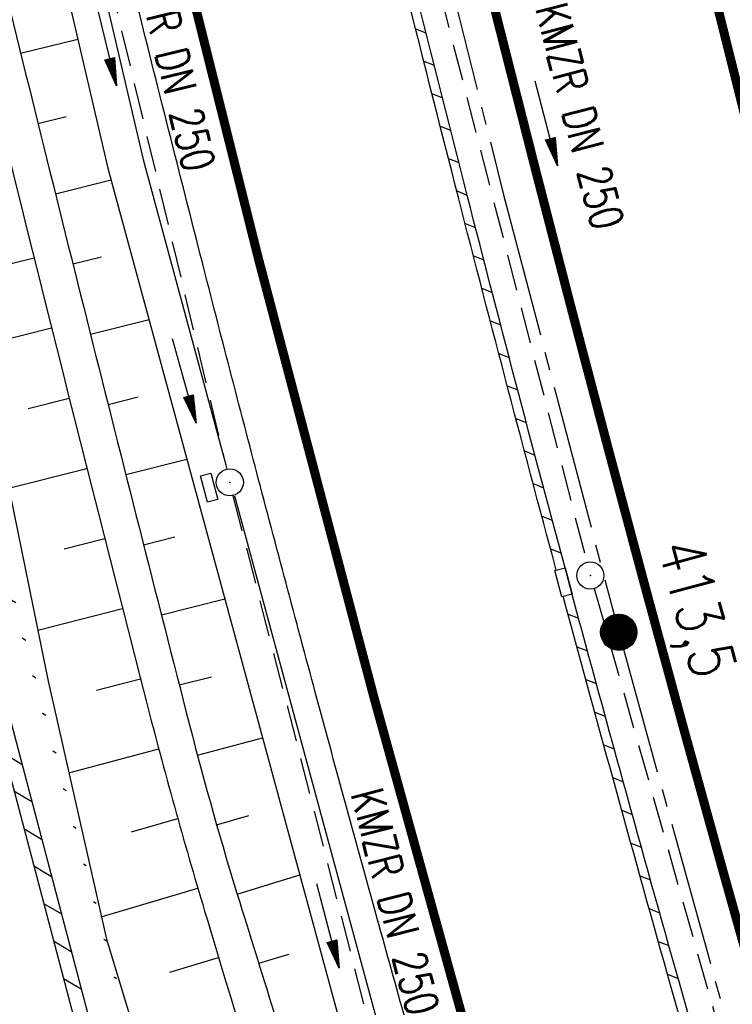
# Model space of a CAD drawing. Extents: x 447258 to 447844, y 441190 to 442763.
# Tile 60 of 123: x 447473 to 447512, y 441796 to 441850. Entities that reach past the tile are written whole.
import ezdxf
from ezdxf.enums import TextEntityAlignment as Align

# ---------------------------------------------------------------- set-up
doc = ezdxf.new("R2010")
doc.units = 0
doc.header["$LTSCALE"] = 2
doc.header["$MEASUREMENT"] = 0
for name, pattern in [('ACHSE', [5.5, 4, -0.5, 0.5, -0.5]), ('AUSGEZOGEN', [0]), ('GESTRICH-X2', [1.5, 1, -0.5])]:
    doc.linetypes.add(name, pattern=pattern)
doc.layers.get('0').update_dxf_attribs({"linetype": 'AUSGEZOGEN'})
for name, color, linetype in [('ACHSETOP', 250, 'ACHSE'), ('BOESCHG', 250, 'AUSGEZOGEN'), ('FBRTOP', 250, 'AUSGEZOGEN'), ('HEKT_B', 250, 'CONTINUOUS'), ('KANAL', 7, 'GESTRICH-X2'), ('MULDE', 250, 'AUSGEZOGEN'), ('PFEIL', 7, 'CONTINUOUS'), ('PFEILTOP', 200, 'AUSGEZOGEN'), ('Rinne', 200, 'CONTINUOUS'), ('SCHLITZRINNE', 200, 'AUSGEZOGEN'), ('SCHSYMBOL', 200, 'AUSGEZOGEN'), ('TEXTO', 4, 'CONTINUOUS')]:
    doc.layers.add(name, color=color, linetype=linetype)
doc.styles.add('ROMANS', font='romans.shx', dxfattribs={"width": 0.8})

# ---------------------------------------------------------------- blocks, each defined once
blk = doc.blocks.new('*X15')
at = {"color": 0}
for p, q in [((212.234, 257.394), (213.242, 258.402)), ((212.236, 257.466), (213.169, 258.4)), ((212.237, 257.326), (213.31, 258.399)), ((212.244, 257.262), (213.373, 258.392)), ((212.244, 257.545), (213.09, 258.391)), ((212.254, 257.202), (213.434, 258.381)), ((212.261, 257.633), (213.003, 258.375)), ((212.268, 257.145), (213.491, 258.368)), ((212.284, 257.09), (213.545, 258.351)), ((212.29, 257.732), (212.903, 258.346)), ((212.303, 257.038), (213.597, 258.333)), ((212.324, 256.988), (213.647, 258.312)), ((212.343, 257.856), (212.779, 258.293)), ((212.347, 256.941), (213.694, 258.288)), ((212.372, 256.895), (213.74, 258.263)), ((212.399, 256.852), (213.783, 258.236)), ((212.428, 256.81), (213.825, 258.207)), ((212.459, 256.77), (213.865, 258.176)), ((212.492, 256.732), (213.903, 258.143)), ((212.526, 256.696), (213.939, 258.109)), ((212.563, 256.662), (213.974, 258.073)), ((212.601, 256.629), (214.006, 258.035)), ((212.64, 256.598), (214.037, 257.995)), ((212.682, 256.569), (214.066, 257.953)), ((212.726, 256.542), (214.093, 257.91)), ((212.771, 256.517), (214.119, 257.864)), ((212.819, 256.493), (214.142, 257.817)), ((212.868, 256.472), (214.163, 257.767)), ((212.92, 256.454), (214.182, 257.715)), ((212.975, 256.437), (214.198, 257.661)), ((213.032, 256.424), (214.211, 257.603)), ((213.092, 256.414), (214.222, 257.543)), ((213.156, 256.407), (214.229, 257.479)), ((213.224, 256.404), (214.232, 257.412)), ((213.296, 256.406), (214.23, 257.339)), ((213.375, 256.414), (214.222, 257.26)), ((213.463, 256.43), (214.205, 257.173)), ((213.563, 256.46), (214.176, 257.073)), ((213.686, 256.512), (214.123, 256.949))]:
    blk.add_line(p, q, dxfattribs=at)
blk = doc.blocks.new('SRMAST2')
at = {"color": 0}
blk.add_circle((0, 0), 0.999, dxfattribs=at)
blk.add_point((0, 0), dxfattribs=at)
blk.add_blockref('*X15', (-213.233, -257.403))
blk = doc.blocks.new('GST')
at = {"color": 0}
blk.add_circle((0, 0), 0.75, dxfattribs=at)
blk.add_point((0, 0), dxfattribs=at)
blk = doc.blocks.new('PFEIL2')
at = {"color": 0}
for p, q in [((0.88, 0.002), (-2.401, -0.012)), ((0.881, -0.271), (0.879, 0.276)), ((0.879, 0.276), (2.429, 0.009)), ((0.911, 0.27), (0.879, 0.265)), ((0.965, 0.261), (0.879, 0.246)), ((1.019, 0.252), (0.879, 0.228)), ((1.073, 0.242), (0.879, 0.209)), ((1.127, 0.233), (0.879, 0.191)), ((1.181, 0.224), (0.879, 0.172)), ((1.235, 0.214), (0.879, 0.154)), ((1.289, 0.205), (0.879, 0.135)), ((1.343, 0.196), (0.879, 0.117)), ((1.397, 0.187), (0.879, 0.098)), ((1.451, 0.177), (0.879, 0.08)), ((1.505, 0.168), (0.879, 0.061)), ((1.559, 0.159), (0.88, 0.043)), ((1.613, 0.149), (0.88, 0.024)), ((1.668, 0.14), (0.88, 0.006)), ((1.722, 0.131), (0.88, -0.013)), ((1.776, 0.121), (0.88, -0.031)), ((1.83, 0.112), (0.88, -0.05)), ((1.884, 0.103), (0.88, -0.068)), ((1.938, 0.094), (0.88, -0.087)), ((1.992, 0.084), (0.88, -0.105)), ((2.046, 0.075), (0.88, -0.124)), ((2.1, 0.066), (0.88, -0.142)), ((2.154, 0.056), (0.88, -0.161)), ((2.208, 0.047), (0.88, -0.179)), ((2.262, 0.038), (0.881, -0.198)), ((2.316, 0.029), (0.881, -0.216)), ((2.37, 0.019), (0.881, -0.235)), ((2.424, 0.01), (0.881, -0.253)), ((2.429, 0.009), (0.881, -0.271))]:
    blk.add_line(p, q, dxfattribs=at)

msp = doc.modelspace()

# ---------------------------------------------------------------- hatches: boundary and pattern name
at = {"layer": 'PFEILTOP'}
h = msp.add_hatch(dxfattribs=at)
h.set_pattern_fill('_USER', color=256, scale=1.5, angle=45, style=0, pattern_type=0)
h.set_pattern_definition([(329.237, (447424.7137, 441994.7568), (0.7672323, 1.2889355), [])])
edge = h.paths.add_edge_path()
edge.add_line((447554.689, 441513.768), (447547.504, 441545.104))
edge.add_line((447547.504, 441545.104), (447537.107, 441587.415))
edge.add_line((447537.107, 441587.415), (447530.255, 441607.806))
edge.add_line((447530.255, 441607.806), (447521.935, 441632.16))
edge.add_line((447521.935, 441632.16), (447521.172, 441636.995))
edge.add_line((447521.172, 441636.995), (447519.605, 441643.372))
edge.add_line((447519.605, 441643.372), (447515.335, 441649.099))
edge.add_line((447515.335, 441649.099), (447507.515, 441678.184))
edge.add_line((447507.515, 441678.184), (447498.583, 441711.54))
edge.add_line((447498.583, 441711.54), (447488.289, 441750.317))
edge.add_line((447488.289, 441750.317), (447482.131, 441773.305))
edge.add_line((447482.131, 441773.305), (447471.266, 441814.433))
edge.add_line((447471.266, 441814.433), (447463.339, 441844.985))
edge.add_line((447463.339, 441844.985), (447457.856, 441865.942))
edge.add_line((447457.856, 441865.942), (447449.55, 441897.966))
edge.add_line((447449.55, 441897.966), (447433.166, 441961.446))
edge.add_line((447433.166, 441961.446), (447421.147, 442008.815))
edge.add_line((447421.147, 442008.815), (447419.891, 442013.788))
edge.add_line((447553.909, 441513.59), (447546.726, 441544.92))
edge.add_line((447546.726, 441544.92), (447536.339, 441587.191))
edge.add_line((447536.339, 441587.191), (447529.497, 441607.55))
edge.add_line((447529.497, 441607.55), (447521.155, 441631.966))
edge.add_line((447521.155, 441631.966), (447520.388, 441636.837))
edge.add_line((447520.388, 441636.837), (447518.867, 441643.024))
edge.add_line((447518.867, 441643.024), (447514.603, 441648.743))
edge.add_line((447514.603, 441648.743), (447506.743, 441677.976))
edge.add_line((447506.743, 441677.976), (447497.811, 441711.334))
edge.add_line((447497.811, 441711.334), (447487.517, 441750.111))
edge.add_line((447487.517, 441750.111), (447481.357, 441773.099))
edge.add_line((447481.357, 441773.099), (447470.492, 441814.231))
edge.add_line((447470.492, 441814.231), (447462.565, 441844.783))
edge.add_line((447462.565, 441844.783), (447457.082, 441865.74))
edge.add_line((447457.082, 441865.74), (447448.776, 441897.766))
edge.add_line((447448.776, 441897.766), (447432.39, 441961.248))
edge.add_line((447432.39, 441961.248), (447420.371, 442008.619))
edge.add_line((447420.371, 442008.619), (447419.067, 442013.783))

# ---------------------------------------------------------------- linework, layer by layer
at = {"layer": 'ACHSETOP'}
msp.add_lwpolyline([(447459.063, 442036.401), (447463.237, 442011.752), (447464.54, 442004.056), (447467.484, 441987.115), (447472.023, 441962.531), (447476.869, 441938.005), (447482.021, 441913.542), (447487.478, 441889.145), (447493.239, 441864.818), (447499.303, 441840.565), (447505.67, 441816.389), (447512.338, 441792.295), (447519.307, 441768.286), (447526.575, 441744.366), (447534.141, 441720.538), (447542.003, 441696.807), (447550.162, 441673.176), (447558.615, 441649.649), (447567.361, 441626.229), (447576.399, 441602.92), (447585.728, 441579.726)], dxfattribs=at)
at = {"layer": 'BOESCHG'}
for p, q in [((447472.608, 441848.391), (447475.774, 441849.17)), ((447473.567, 441844.507), (447475.124, 441844.892)), ((447474.53, 441840.625), (447477.61, 441841.39)), ((447470.893, 441836.472), (447473.354, 441837.086)), ((447475.496, 441836.743), (447477.077, 441837.138)), ((447476.467, 441832.863), (447479.705, 441833.674)), ((447469.599, 441832.021), (447474.324, 441833.205)), ((447473.033, 441828.755), (447475.299, 441829.326)), ((447477.441, 441828.983), (447479.097, 441829.4)), ((447478.419, 441825.105), (447481.8, 441825.959)), ((447471.934, 441824.349), (447476.277, 441825.447)), ((447479.402, 441821.227), (447481.124, 441821.665)), ((447475.01, 441820.999), (447477.26, 441821.57)), ((447480.388, 441817.351), (447483.895, 441818.245)), ((447473.555, 441816.497), (447478.247, 441817.694)), ((447476.806, 441813.195), (447479.237, 441813.818)), ((447481.378, 441813.475), (447483.16, 441813.931)), ((447482.378, 441809.602), (447485.981, 441810.559)), ((447475.268, 441808.622), (447480.243, 441809.947)), ((447478.733, 441805.368), (447481.299, 441806.089)), ((447483.443, 441805.747), (447485.227, 441806.258)), ((447484.583, 441801.913), (447488.04, 441802.977)), ((447477.067, 441800.668), (447482.406, 441802.245)), ((447485.479, 441799.136), (447485.477, 441799.135)), ((447480.854, 441797.599), (447483.555, 441798.414)), ((447485.769, 441798.092), (447487.428, 441798.607))]:
    msp.add_line(p, q, dxfattribs=at)
msp.add_lwpolyline([(447424.638, 442013.818), (447426.085, 442007.662), (447434.626, 441974.721), (447445.169, 441927.426), (447452.422, 441898.929), (447464.689, 441853.621), (447464.691, 441852.472), (447465.346, 441845.998), (447472.038, 441824.006), (447474.124, 441813.68), (447477.348, 441799.428), (447485.262, 441773.403), (447492.102, 441749.964), (447502.853, 441712.56), (447524.908, 441647.173), (447533.803, 441614.154), (447534.906, 441611.231)], dxfattribs=at)
for points in [[(447435.427, 442013.885, 0.001836), (447437.069, 442004.603, 0.007789), (447451.596, 441930.814, 0.007466), (447469.092, 441854.336, 0.002833), (447479.55, 441812.593, 0.01011), (447482.782, 441800.977, 0.002388), (447488.237, 441783.115, 0.000107), (447490.019, 441777.382, 0.001058)], [(447437.454, 442013.898, 0.001777), (447439.043, 442004.927, 0.007779), (447453.577, 441931.116, 0.007471), (447471.048, 441854.752, 0.002832), (447481.942, 441811.277, 0.012461), (447484.72, 441801.475, 0.000038), (447488.695, 441788.673, 0.000002), (447491.941, 441778.223, 0.000011)]]:
    msp.add_lwpolyline(points, format="xyb", dxfattribs=at)
at = {"layer": 'FBRTOP'}
for points in [[(447621.839, 441538.198, 0.000001), (447626.135, 441528.445, 0.000001), (447630.882, 441517.668)], [(447564.871, 441585.649, -0.001581), (447559.152, 441600.012, -0.001793), (447554.723, 441611.358, -0.001726), (447550.205, 441623.177, -0.001608), (447545.622, 441635.41, -0.001766), (447541.524, 441646.577, -0.001361), (447537.573, 441657.556, -0.00119), (447533.117, 441670.138, -0.001374), (447528.762, 441682.639, -0.001583), (447525.046, 441693.512, -0.00207), (447521.414, 441704.399, -0.001745), (447517.204, 441717.346, -0.001559), (447512.944, 441730.746, -0.002007), (447509.709, 441741.182, -0.001271), (447506.394, 441752.127, -0.001072), (447502.526, 441765.118, -0.00102), (447498.76, 441777.961, -0.001186), (447495.571, 441789.019, -0.001944), (447492.429, 441800.176, -0.001694), (447488.915, 441813.008, -0.001735), (447485.666, 441825.2, -0.001755), (447482.54, 441837.271, -0.001426), (447478.827, 441851.992, -0.002129), (447477.702, 441856.591, -0.000073)]]:
    msp.add_lwpolyline(points, format="xyb", dxfattribs=at)
at = {"layer": 'FBRTOP', "const_width": 0.5}
msp.add_lwpolyline([(447464.957, 442014.069, 0.000032), (447466.358, 442005.849, 0.00188), (447469.563, 441987.473, 0.001388), (447474.067, 441962.615, 0.004915), (447477.718, 441943.815, 0.003122), (447483.942, 441914.314, 0.003035), (447489.36, 441890.111, 0.003056), (447495.033, 441866.142, 0.003055), (447501.053, 441842.025, 0.003159), (447507.165, 441818.775, 0.003064), (447513.652, 441795.291, 0.002975), (447520.626, 441771.181, 0.002885), (447527.632, 441747.985, 0.002726), (447535.322, 441723.516, 0.00326), (447543.354, 441698.991, 0.003546), (447551.045, 441676.545, 0.003512), (447558.921, 441654.576, 0.003164), (447567.987, 441630.311, 0.002799), (447578.014, 441604.42, 0.003665), (447585.929, 441584.743, 0.002614)], format="xyb", dxfattribs=at)
for points in [[(447477.031, 442014.144), (447477.04, 442014.089), (447478.338, 442006.423), (447481.265, 441989.585), (447485.774, 441965.159), (447490.587, 441940.805), (447495.702, 441916.513), (447501.121, 441892.286), (447506.842, 441868.129), (447512.864, 441844.046), (447519.186, 441820.039), (447525.807, 441796.114), (447532.728, 441772.273), (447539.945, 441748.52), (447547.458, 441724.858), (447555.265, 441701.293), (447563.367, 441677.828), (447571.761, 441654.465), (447580.446, 441631.209), (447589.42, 441608.063), (447598.684, 441585.031)], [(447448.663, 442013.968), (447449.434, 442009.415), (447450.742, 442001.689), (447453.703, 441984.645), (447458.272, 441959.903), (447463.151, 441935.205), (447468.34, 441910.571), (447473.835, 441886.004), (447479.636, 441861.507), (447485.742, 441837.084), (447492.154, 441812.739), (447498.869, 441788.476), (447505.886, 441764.299), (447513.205, 441740.212), (447520.824, 441716.218), (447528.741, 441692.321), (447536.957, 441668.524), (447545.469, 441644.833), (447554.276, 441621.249), (447563.378, 441597.777), (447572.772, 441574.421)]]:
    msp.add_lwpolyline(points, dxfattribs=at)
at = {"layer": 'KANAL'}
for p, q in [((447472.594, 441872.969), (447484, 441825.406)), ((447492.031, 441866.281), (447503.906, 441820.25)), ((447484.344, 441823.938), (447496.469, 441776.813)), ((447504.313, 441818.813), (447514.125, 441784.156))]:
    msp.add_line(p, q, dxfattribs=at)
at = {"layer": 'MULDE'}
for points in [[(447475.776, 441857.98), (447479.376, 441842.52), (447483.957, 441825.649)], [(447473.823, 441857.549), (447477.436, 441842.032), (447495.095, 441776.992), (447507.623, 441735.044), (447519.228, 441698.463), (447532.684, 441659.647), (447547.057, 441619.955), (447564.859, 441575.14), (447580.521, 441538.161), (447594.276, 441507.799)], [(447484.424, 441823.927), (447497.019, 441777.54), (447508.737, 441738.304)]]:
    msp.add_lwpolyline(points, dxfattribs=at)
at = {"layer": 'Rinne'}
msp.add_lwpolyline([(447553.909, 441513.59), (447546.726, 441544.92), (447536.339, 441587.191), (447529.497, 441607.55), (447521.155, 441631.966), (447520.388, 441636.837), (447518.867, 441643.024), (447514.603, 441648.743), (447506.743, 441677.976), (447497.811, 441711.334), (447487.517, 441750.111), (447481.357, 441773.099), (447470.492, 441814.231), (447462.565, 441844.783), (447457.082, 441865.74), (447448.776, 441897.766), (447432.39, 441961.248), (447420.371, 442008.619), (447419.067, 442013.783, -0.000168)], format="xyb", dxfattribs=at)
msp.add_lwpolyline([(447554.689, 441513.768), (447547.504, 441545.104), (447537.107, 441587.415), (447530.255, 441607.806), (447521.935, 441632.16), (447521.172, 441636.995), (447519.605, 441643.372), (447515.335, 441649.099), (447507.515, 441678.184), (447498.583, 441711.54), (447488.289, 441750.317), (447482.131, 441773.305), (447471.266, 441814.433), (447463.339, 441844.985), (447457.856, 441865.942), (447449.55, 441897.966), (447433.166, 441961.446), (447421.147, 442008.815), (447419.891, 442013.788)], dxfattribs=at)
at = {"layer": 'SCHLITZRINNE'}
for p, q in [((447494.444, 441849.74), (447495.016, 441849.514)), ((447494.895, 441847.949), (447495.468, 441847.724)), ((447495.348, 441846.158), (447495.921, 441845.933)), ((447495.802, 441844.367), (447496.376, 441844.141)), ((447496.259, 441842.575), (447496.832, 441842.348)), ((447496.716, 441840.782), (447497.291, 441840.555)), ((447497.176, 441838.988), (447497.751, 441838.762)), ((447497.639, 441837.193), (447498.214, 441836.967)), ((447498.103, 441835.398), (447498.678, 441835.171)), ((447498.57, 441833.602), (447499.146, 441833.375)), ((447499.039, 441831.804), (447499.615, 441831.577)), ((447499.51, 441830.006), (447500.087, 441829.779)), ((447499.983, 441828.207), (447500.561, 441827.98)), ((447500.459, 441826.407), (447501.037, 441826.179)), ((447500.937, 441824.606), (447501.515, 441824.378)), ((447501.418, 441822.805), (447501.996, 441822.576)), ((447501.9, 441821.002), (447502.479, 441820.774)), ((447502.872, 441817.394), (447503.452, 441817.165)), ((447503.362, 441815.589), (447503.942, 441815.36)), ((447503.853, 441813.783), (447504.434, 441813.554)), ((447504.346, 441811.976), (447504.927, 441811.747)), ((447504.842, 441810.168), (447505.423, 441809.939)), ((447505.339, 441808.359), (447505.921, 441808.13)), ((447505.839, 441806.55), (447506.421, 441806.321)), ((447506.341, 441804.74), (447506.923, 441804.51)), ((447506.845, 441802.929), (447507.428, 441802.699)), ((447507.351, 441801.117), (447507.934, 441800.887)), ((447507.859, 441799.304), (447508.443, 441799.074)), ((447508.369, 441797.491), (447508.953, 441797.26))]:
    msp.add_line(p, q, dxfattribs=at)
for points in [[(447610.021, 441518.082, -0.002426), (447597.936, 441545.518, -0.004663), (447591.85, 441559.882, -0.000107), (447575.547, 441599.407, -0.003601), (447575.071, 441600.587, -0.002348), (447570.509, 441612.285, -0.001625), (447564.05, 441629.24, -0.002837), (447555.938, 441651.121, -0.002516), (447547.056, 441675.89, -0.003905), (447538.931, 441699.496, -0.003699), (447530.733, 441724.549, -0.003001), (447523.632, 441747.275, -0.002813), (447516.338, 441771.607, -0.002621), (447509.059, 441796.886, -0.002971), (447502.887, 441819.258, -0.003233), (447497.122, 441841.215, -0.002784), (447490.733, 441866.796, -0.003184), (447484.619, 441892.581, -0.003433), (447479.649, 441914.852, -0.003376)], [(447502.218, 441819.82, -0.003131), (447496.637, 441841.091, -0.002701), (447490.432, 441865.92, -0.003184)], [(447515.644, 441772.195, -0.002545), (447508.578, 441796.75, -0.00287), (447502.609, 441818.369, -0.003233)]]:
    msp.add_lwpolyline(points, format="xyb", dxfattribs=at)
at = {"layer": 'SCHSYMBOL'}
for points in [[(447483.125, 441825.178), (447483.507, 441823.724), (447482.943, 441823.576), (447482.561, 441825.03)], [(447502.702, 441819.95), (447503.092, 441818.499), (447502.529, 441818.348), (447502.14, 441819.799)]]:
    msp.add_lwpolyline(points, close=True, dxfattribs=at)

# ---------------------------------------------------------------- block references
at = {"layer": 'HEKT_B'}
msp.add_blockref('SRMAST2', (447505.67, 441816.389), dxfattribs=at)
at = {"layer": 'PFEIL'}
for p, rotation in [((447477.329, 441848.949), 283.472400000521), ((447501.663, 441844.52), 284.4936000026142), ((447489.596, 441800.167), 284.4107000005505)]:
    msp.add_blockref('PFEIL2', p, dxfattribs=dict(at, rotation=rotation))
at = {"layer": 'PFEILTOP', "rotation": 285.3280982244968}
msp.add_blockref('PFEIL2', (447481.654, 441830.293), dxfattribs=at)
at = {"layer": 'SCHSYMBOL'}
for p, rotation in [((447484.172, 441824.675), 284.7263000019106), ((447504.104, 441819.526), 285.0137000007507)]:
    msp.add_blockref('GST', p, dxfattribs=dict(at, rotation=rotation))

# ---------------------------------------------------------------- texts
at = {"layer": 'HEKT_B', "style": 'ROMANS', "width": 0.8}
msp.add_text('413,5', height=2.5, rotation=285.112, dxfattribs=at).set_placement((447507.813, 441821.125))
at = {"layer": 'TEXTO', "style": 'ROMANS', "width": 0.75}
for rotation, p in [(283.4724, (447480.148, 441847.943)), (284.4936, (447502.642, 441844.694)), (284.4107, (447492.435, 441801.275))]:
    msp.add_text('KMZR DN 250', height=1.8, rotation=rotation, dxfattribs=at).set_placement(p, align=Align.CENTER)

doc.saveas('drawing.dxf')
